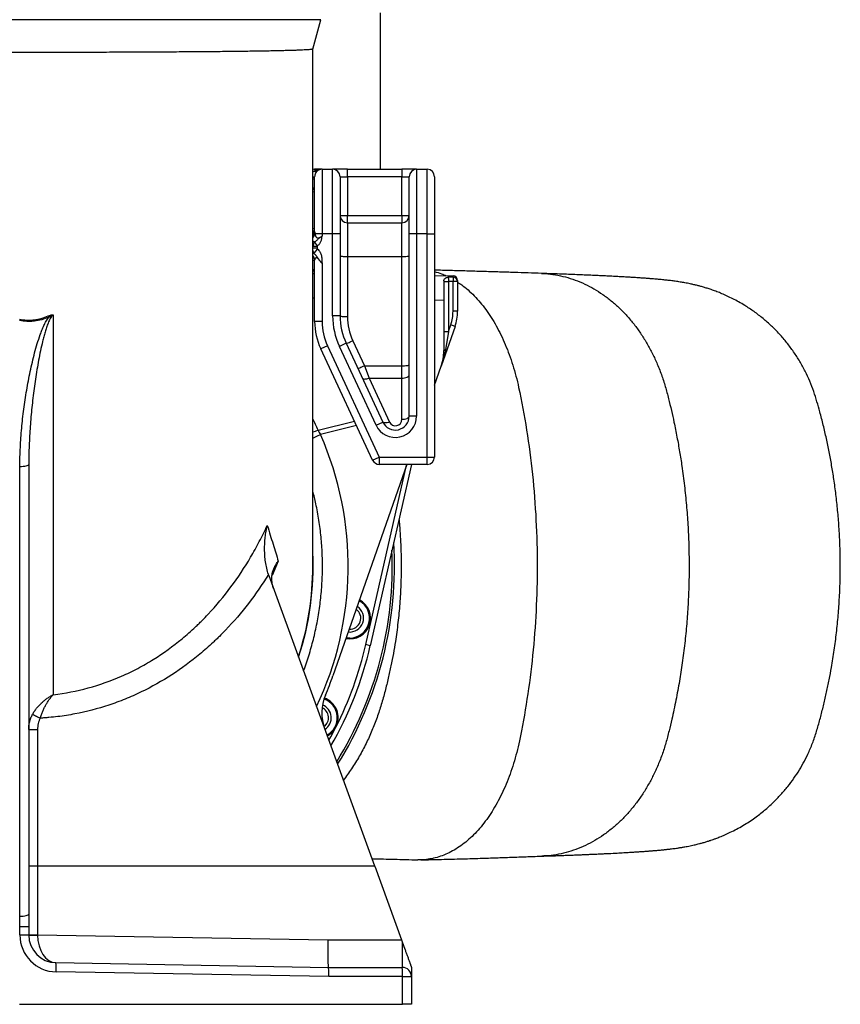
# Model space of a CAD drawing. Header units: millimetres. Extents: x 6154 to 13892, y 1323 to 18697.
# Tile 3 of 9: x 9443 to 13892, y 1323 to 6661. Entities that reach past the tile are written whole.
import ezdxf

# ---------------------------------------------------------------- set-up
doc = ezdxf.new("R2010")
doc.units = ezdxf.units.MM
doc.header["$LTSCALE"] = 5

msp = doc.modelspace()

# ---------------------------------------------------------------- linework, layer by layer
at = {"color": 7, "linetype": 'Continuous', "lineweight": 25}
for p, q in [((11399.7, 5849.9), (11399.7, 6698.1)), ((11032.2, 6502), (11074.8, 6661)), ((11032.2, 3698.1), (11032.2, 6502.2)), ((11032.2, 5852.5), (11049.6, 5847.9)), ((11082.2, 5849.9), (11042.2, 5849.9)), ((11082.2, 5849.9), (11082.2, 5499.9)), ((11082.2, 5849.9), (11139.7, 5849.9)), ((11139.7, 5499.9), (11139.7, 5849.9)), ((11219.7, 5849.9), (11139.7, 5849.9)), ((11219.7, 5809.9), (11219.7, 5849.9)), ((11219.7, 5849.9), (11514.7, 5849.9)), ((11514.7, 5849.9), (11514.7, 5809.9)), ((11594.7, 5849.9), (11514.7, 5849.9)), ((11594.7, 5849.9), (11594.7, 5499.9)), ((11594.7, 5849.9), (11652.2, 5849.9)), ((11652.2, 5499.9), (11652.2, 5849.9)), ((11042.2, 5512.5), (11042.2, 5809.1)), ((11179.7, 5809.9), (11179.7, 5499.9)), ((11179.7, 5809.9), (11219.7, 5809.9)), ((11219.7, 5809.9), (11219.7, 5599.9)), ((11514.7, 5809.9), (11219.7, 5809.9)), ((11514.7, 5599.9), (11514.7, 5809.9)), ((11514.7, 5809.9), (11554.7, 5809.9)), ((11554.7, 5499.9), (11554.7, 5809.9)), ((11692.2, 5809.9), (11692.2, 5499.9)), ((11179.7, 5599.9), (11219.7, 5599.9)), ((11219.7, 5559.9), (11219.7, 5599.9)), ((11219.7, 5599.9), (11514.7, 5599.9)), ((11219.7, 5559.9), (11219.7, 5377.3)), ((11219.7, 5559.9), (11514.7, 5559.9)), ((11514.7, 5599.9), (11554.7, 5599.9)), ((11514.7, 5599.9), (11514.7, 5559.9)), ((11514.7, 5377.3), (11514.7, 5559.9)), ((11082.2, 5499.9), (11043.6, 5499.9)), ((11082.2, 5499.9), (11082.2, 5487.6)), ((11139.7, 5499.9), (11082.2, 5499.9)), ((11139.7, 5054.9), (11139.7, 5499.9)), ((11179.7, 5499.9), (11139.7, 5499.9)), ((11179.7, 5499.9), (11179.7, 5054.9)), ((11554.7, 4511.4), (11554.7, 5499.9)), ((11594.7, 5499.9), (11554.7, 5499.9)), ((11652.2, 5499.9), (11594.7, 5499.9)), ((11594.7, 5499.9), (11594.7, 4511.4)), ((11652.2, 5499.9), (11692.2, 5499.9)), ((11652.2, 4289.9), (11652.2, 5499.9)), ((11692.2, 5499.9), (11692.2, 4289.9)), ((11057.3, 5435), (11041.7, 5456.1)), ((11055.8, 5432.1), (11032.2, 5432.1)), ((11055.8, 5421.8), (11032.2, 5421.8)), ((11057.7, 5418.1), (11036.8, 5395.3)), ((11055.8, 5432.1), (11055.8, 5421.8)), ((11042.2, 5024.4), (11042.2, 5358.1)), ((11082.2, 5339.3), (11082.2, 5024.4)), ((11219.7, 5377.3), (11219.7, 5051.4)), ((11219.7, 5377.3), (11514.7, 5377.3)), ((11514.7, 4785), (11514.7, 5377.3)), ((11032.2, 5285.5), (11042.2, 5285.3)), ((11692.2, 5274), (11792.6, 5272.2)), ((11742.2, 5245.6), (11742.2, 5138.8)), ((11742.2, 5242.1), (11767.2, 5242.1)), ((11767.2, 5242.1), (11767.2, 4970.4)), ((11792.7, 5265.5), (11792.2, 5241.6)), ((11792.2, 5080.1), (11792.2, 5241.6)), ((11817.2, 5241.6), (11792.2, 5241.6)), ((11817.2, 5247.2), (11817.2, 5241.6)), ((11817.2, 5241.6), (11817.2, 5080.1)), ((11742.2, 5138.8), (11742.2, 4865.5)), ((11817.2, 5080.1), (11792.2, 5080.1)), ((9625, 5061.2), (9625, 3001.7)), ((11082.2, 5024.4), (11042.2, 5024.4)), ((11179.7, 5054.9), (11139.7, 5054.9)), ((11803.2, 4997.6), (11728.2, 4783)), ((11742.2, 4970.4), (11767.2, 4970.4)), ((11767.2, 4970.4), (11750.9, 4871.2)), ((11767.2, 4970.4), (11779.6, 5005.9)), ((11803.2, 4997.6), (11779.6, 5005.9)), ((11248.8, 4920.4), (11311.9, 4785)), ((11111.3, 4893.4), (11075, 4876.5)), ((11356.4, 4273), (11075, 4876.5)), ((11111.3, 4893.4), (11392.7, 4289.9)), ((11212.5, 4907), (11176.3, 4890.1)), ((11375.5, 4462.8), (11176.3, 4890.1)), ((11212.5, 4907), (11411.7, 4479.7)), ((11311.9, 4785), (11336.9, 4717.9)), ((11311.9, 4785), (11514.7, 4785)), ((11514.7, 4717.9), (11514.7, 4785)), ((11692.2, 4680), (11728.2, 4783)), ((11336.9, 4717.9), (11448, 4479.7)), ((11336.9, 4717.9), (11514.7, 4717.9)), ((11514.7, 4494.5), (11514.7, 4717.9)), ((11594.7, 4511.4), (11554.7, 4511.4)), ((11375.5, 4462.8), (11411.7, 4479.7)), ((11356.4, 4273), (11392.7, 4289.9)), ((11392.7, 4289.9), (11392.7, 4249.9)), ((11392.7, 4289.9), (11652.2, 4289.9)), ((11652.2, 4289.9), (11692.2, 4289.9)), ((11652.2, 4249.9), (11652.2, 4289.9)), ((9444, 1800.8), (9444, 4239)), ((9492.2, 4250.2), (9492.2, 1812.1)), ((11541.9, 4249.9), (11141.4, 3104.2)), ((11567.1, 4249.9), (11343.6, 3267.4)), ((11652.2, 4249.9), (11392.7, 4249.9)), ((10794, 3647.5), (11366.4, 2074.7)), ((11343.6, 3267.4), (11319.3, 3272.9)), ((9492.2, 2073), (9540.5, 2073)), ((9540.5, 2073), (9540.5, 1700.5)), ((11367.6, 2071.5), (9540.5, 2073)), ((11367.6, 2071.5), (11512.6, 1673.1)), ((9442.2, 1800.8), (9444, 1800.8)), ((9492.2, 1812.1), (9492.2, 1744.6)), ((9444, 1744.6), (9442.2, 1744.6)), ((9444, 1744.6), (9492.2, 1744.6)), ((9444, 1698.9), (9444, 1744.6)), ((9492.2, 1744.6), (9492.2, 1698.9)), ((9444, 1698.9), (9492.2, 1698.9)), ((9492.2, 1700.5), (9540.5, 1700.5)), ((9540.5, 1700.5), (11113.3, 1673.1)), ((11113.3, 1673.1), (11512.6, 1673.1)), ((11512.6, 1673.1), (11518.9, 1655.7)), ((9639.6, 1548.9), (11117.2, 1523.1)), ((11118.5, 1473.1), (9640.5, 1498.9)), ((11117.2, 1523.1), (11517.2, 1523.1)), ((11567.2, 1523.1), (11567.2, 1473.1)), ((11519, 1473.1), (11118.5, 1473.1)), ((11519, 1323.1), (11519, 1473.1)), ((11519, 1473.1), (11567.2, 1473.1)), ((11567.2, 1473.1), (11567.2, 1323.1)), ((9442.2, 1323.1), (11519, 1323.1)), ((11567.2, 1323.1), (11519, 1323.1))]:
    msp.add_line(p, q, dxfattribs=at)
at = {"color": 8, "linetype": 'Continuous', "lineweight": 25}
for p, q in [((11074.8, 6661), (7809.6, 6661)), ((11032.2, 5808.1), (11042.2, 5808.1)), ((11032.2, 5797.8), (11042.2, 5797.8)), ((11042.2, 5726), (11032.2, 5727.9)), ((11032.2, 5531.6), (11042.2, 5529.7)), ((11041.7, 5456.1), (11032.2, 5460.2)), ((11042.2, 5354), (11032.2, 5355.9)), ((11042.2, 5151), (11032.2, 5151.2)), ((11742.2, 5138.8), (11692.2, 5139.6)), ((11060.5, 4436), (11257.6, 4485)), ((11269.2, 4460.1), (11074.2, 4411.6)), ((11319.3, 3272.9), (11540.8, 4246.7)), ((10844.9, 3725.9), (10811.4, 3647.2))]:
    msp.add_line(p, q, dxfattribs=at)
at = {"color": 7, "linetype": 'Continuous', "lineweight": 25, "flags": 128}
for points in [[(11179.7, 5380.8), (11180.5, 5380.1), (11182.8, 5379.5), (11186.5, 5378.8), (11191.4, 5378.3), (11197.5, 5377.9), (11204.4, 5377.6), (11211.9, 5377.4), (11219.7, 5377.3)], [(11514.7, 5377.3), (11522.5, 5377.4), (11530, 5377.6), (11536.9, 5377.9), (11543, 5378.3), (11548, 5378.8), (11551.7, 5379.5), (11553.9, 5380.1), (11554.7, 5380.8)], [(9597.5, 5055.2), (9597.9, 5054.4), (9598.3, 5053.6), (9598.7, 5052.8), (9599, 5051.9), (9599.4, 5051.1), (9599.8, 5050.3), (9600.2, 5049.4), (9600.6, 5048.6)], [(11179.7, 5054.9), (11180.5, 5054.2), (11182.8, 5053.6), (11186.5, 5053), (11191.4, 5052.4), (11197.5, 5052), (11204.4, 5051.7), (11211.9, 5051.5), (11219.7, 5051.4)], [(11212.5, 4907), (11213.4, 4906.8), (11215.6, 4907.1), (11219.1, 4908.2), (11223.6, 4909.7), (11229, 4911.8), (11235.2, 4914.4), (11241.8, 4917.3), (11248.8, 4920.4)], [(11742.2, 4865.5), (11742.4, 4866.3), (11742.8, 4867.1), (11743.5, 4867.9), (11744.5, 4868.7), (11745.7, 4869.4), (11747.2, 4870), (11748.9, 4870.7), (11750.9, 4871.2)], [(11275.6, 4771.6), (11276.6, 4771.3), (11278.8, 4771.7), (11282.2, 4772.7), (11286.7, 4774.3), (11292.2, 4776.4), (11298.3, 4779), (11305, 4781.9), (11311.9, 4785)], [(11514.7, 4785), (11522.5, 4785.1), (11530, 4785.3), (11536.9, 4785.6), (11543, 4786), (11548, 4786.5), (11551.7, 4787.2), (11553.9, 4787.8), (11554.7, 4788.5)], [(11300.7, 4717.9), (11302.4, 4715.7), (11305.1, 4714.1), (11308.8, 4713.1), (11313.3, 4712.8), (11318.6, 4713.1), (11324.4, 4714.1), (11330.6, 4715.7), (11336.9, 4717.9)], [(11514.7, 4717.9), (11522.5, 4718.2), (11530, 4719.2), (11536.9, 4720.8), (11543, 4722.9), (11548, 4725.4), (11551.7, 4728.3), (11553.9, 4731.5), (11554.7, 4734.8)], [(11514.7, 4494.5), (11522.5, 4494.8), (11530, 4495.8), (11536.9, 4497.4), (11543, 4499.5), (11548, 4502), (11551.7, 4505), (11553.9, 4508.1), (11554.7, 4511.4)], [(11448, 4479.7), (11441.6, 4477.5), (11435.4, 4475.9), (11429.6, 4474.9), (11424.4, 4474.6), (11419.8, 4474.9), (11416.2, 4475.9), (11413.4, 4477.5), (11411.7, 4479.7)], [(9444, 4239), (9453.5, 4239.3), (9462.5, 4240), (9470.9, 4241), (9478.2, 4242.4), (9484.1, 4244.1), (9488.6, 4246), (9491.3, 4248.1), (9492.2, 4250.2)], [(11232.4, 3308.8), (11218.6, 3309.7), (11213.5, 3310.5)], [(9512.9, 2895.3), (9515.4, 2893.9), (9518.8, 2892.1), (9523.2, 2889.9), (9528.3, 2887.3), (9534.1, 2884.4), (9540.4, 2881.2), (9547.1, 2877.9), (9553.9, 2874.5)], [(9492.2, 2813.1), (9493.1, 2813.1), (9495.8, 2813.1), (9500.2, 2813.1), (9506.1, 2813.1), (9513.4, 2813.1), (9521.7, 2813.1), (9530.7, 2813.1), (9540.2, 2813.1)], [(9540.2, 2813.1), (9540.2, 2713.1), (9540.4, 2313.1), (9540.5, 2073.1)], [(9492.2, 2073.1), (9493.1, 2073.1), (9495.9, 2073.1), (9500.3, 2073.1), (9506.2, 2073.1), (9513.5, 2073.1), (9521.9, 2073.1), (9531, 2073.1), (9540.5, 2073.1)], [(9540.5, 2073.1), (9997.4, 2073.5), (10497.1, 2073.9), (11366.4, 2074.7)], [(9444, 1800.8), (9453.5, 1801.1), (9462.5, 1801.8), (9470.9, 1802.9), (9478.2, 1804.3), (9484.1, 1805.9), (9488.6, 1807.9), (9491.3, 1809.9), (9492.2, 1812.1)], [(9492.2, 1698.9), (9493.1, 1698.7), (9495.9, 1698.5), (9500.3, 1698.4), (9506.2, 1698.3), (9513.5, 1698.2), (9521.9, 1698.1), (9531, 1698), (9540.5, 1698)]]:
    msp.add_lwpolyline(points, dxfattribs=at)
at = {"color": 8, "linetype": 'Continuous', "lineweight": 25, "flags": 128}
for points in [[(11060.5, 4436), (11044.8, 4429.3), (11032.2, 4424.1)], [(11032.2, 4393), (11042.7, 4397.7), (11058.3, 4404.6), (11074.2, 4411.6)], [(11119, 2754.4), (11129.1, 2772.5), (11157.4, 2825.9)]]:
    msp.add_lwpolyline(points, dxfattribs=at)
at = {"color": 7, "linetype": 'Continuous', "lineweight": 25}
for centre, radius, start, end in [((11047.1, 5857.6), 19.4, 242.8102, 302.4041), ((11059.7, 5886.6), 40, 255.3791, 286.3312), ((11082.2, 5809.9), 40, 90, 128.2171), ((11139.7, 5809.9), 40, 0, 90), ((11594.7, 5809.9), 40, 90, 180), ((11652.2, 5809.9), 40, 0, 90), ((11002.2, 5726), 40, 0, 41.4096), ((11219.7, 5599.9), 40, 180, 270), ((11514.7, 5599.9), 40, 270, 0), ((11002.2, 5529.7), 40, 318.5904, 0), ((11002.2, 5354), 40, 0, 41.4096), ((11792.2, 5247.2), 25, 0, 89), ((11792.8, 5241), 24.4, 1.3121, 90.2444), ((11567.2, 5080.1), 225, 340.7342, 0), ((11567.2, 5080.1), 250, 340.7342, 0), ((11392.2, 5024.4), 350, 180, 205), ((11392.2, 5024.4), 310, 180, 205), ((11529.7, 5054.9), 390, 180, 205), ((11529.7, 5054.9), 350, 180, 205), ((11529.7, 5051.4), 310, 180, 205), ((11492.2, 4865.5), 250, 340.7342, 0), ((11479.7, 4511.4), 115, 205, 0), ((11479.7, 4511.4), 75, 205, 0), ((11479.7, 4494.5), 35, 205, 0), ((11392.7, 4289.9), 40, 205, 270), ((11652.2, 4289.9), 40, 270, 0), ((9442.2, 3699.9), 2032.5, 328.0516, 3.5666), ((9442.2, 3699.9), 2020.9, 328.2938, 2.4083), ((9442.2, 3698.1), 1590, 342.0009, 0), ((11232.4, 3416.3), 112.5, 259.4788, 61.9896), ((11232.4, 3416.3), 75, 263.9162, 57.5522), ((11232.4, 3416.3), 107.5, 270, 61.5794), ((11232.4, 3416.3), 60, 267.2964, 54.1719), ((9442.2, 3699.9), 1950, 329.9581, 347.186), ((9442.2, 3699.9), 1925, 333, 347.186), ((9442.2, 3698.1), 1800, 337.1509, 340.7342), ((11331.3, 2902.1), 250, 157.1509, 200), ((11057.2, 2877), 75, 302.491, 67.9355), ((11057.2, 2877), 107.5, 298.6789, 70.3845), ((11057.2, 2877), 112.5, 333, 70.442), ((11057.2, 2877), 60, 305.999, 64.4414), ((11057.2, 2877), 112.5, 298.2904, 333), ((9644, 1698.9), 200, 180, 269), ((9642.2, 1698.9), 150, 180, 269), ((9281.5, 1517.6), 359.5, 357.0116, 4.9878), ((11159.5, 1485.6), 359.7, 358.0109, 5.9867), ((11517.2, 1473.1), 50, 0, 90)]:
    msp.add_arc(centre, radius, start, end, dxfattribs=at)
at = {"color": 8, "linetype": 'Continuous', "lineweight": 25}
for centre, radius, start, end in [((11033.1, 5926.6), 117.9, 269.5479, 274.4114), ((11008.9, 5512.9), 33.4, 314.4389, 359.3193), ((11006.5, 5506.7), 37.7, 312.8813, 349.5899), ((11004.3, 5357.9), 38, 0.1802, 42.5634), ((9442.2, 3698.1), 1591.7, 341.9225, 2.6512)]:
    msp.add_arc(centre, radius, start, end, dxfattribs=at)
at = {"color": 7, "linetype": 'Continuous', "lineweight": 25}
for centre, major_axis, ratio, start_param, end_param in [((11063.2, 5431.1), (10.1, 38.7), 0.768128, 1.082675, 1.741829), ((11063.2, 5431.1), (7.31, -1.91), 0.662095, 2.653471, 3.312626), ((11063.2, 5420.7), (-7.31, 1.91), 0.662095, 0.171033, 0.898588), ((6456.9, 5215.3), (18011.3, -314.4), 0.008327, 1.270183, 1.27169), ((6456.9, 5215.3), (18011.1, -314.4), 0.006939, 1.270183, 1.271636), ((11792.2, 5122.2), (0.4, 150), 0.001156, 5.982555, 6.283168), ((9442.2, 1744.6), (0.2, 250), 0.00698, 4.712561, 4.939315), ((9642.2, 1698.9), (2.6, 150), 0.678298, 1.58825, 3.141593), ((9542.2, 1700.6), (0.9, 150), 0.01163, 1.57127, 1.588114), ((11118.5, 1673.1), (1.3, 150), 0.034897, 1.571101, 3.141288), ((11517.2, 1673.1), (0, 150), 0.011633, 3.141593, 4.596207), ((11116.8, 1473.1), (0.4, 50), 0.034897, 4.712694, 6.282881)]:
    msp.add_ellipse(centre, major_axis=major_axis, ratio=ratio, start_param=start_param, end_param=end_param, dxfattribs=at)
at = {"color": 8, "linetype": 'Continuous', "lineweight": 25}
for centre, major_axis, ratio, start_param, end_param in [((11063.2, 5420.7), (10.1, 38.7), 0.768128, 2.059532, 2.469385), ((9445, 3732.1), (146.7, 1756.6), 0.999601, 5.206436, 5.24501), ((9453.5, 3698.1), (1770.7, 0), 0.999956, 5.83905, 6.697933)]:
    msp.add_ellipse(centre, major_axis=major_axis, ratio=ratio, start_param=start_param, end_param=end_param, dxfattribs=at)
at = {"color": 7, "linetype": 'Continuous', "lineweight": 25}
for points, knots in [([(11031.9, 6502.1), (11031.8, 6501.9), (11031.6, 6501.3), (11027.8, 6500.4), (11021.2, 6499.4), (11011.7, 6498.5), (10999.7, 6497.6), (10984.9, 6496.8), (10967.3, 6495.9), (10946.8, 6495.1), (10923.3, 6494.3), (10897.1, 6493.5), (10868.5, 6492.8), (10837.7, 6492.1), (10804.8, 6491.4), (10769.4, 6490.8), (10731.4, 6490.1), (10690.8, 6489.5), (10647.5, 6489), (10601.9, 6488.4), (10554.7, 6487.9), (10506, 6487.4), (10456, 6487), (10404.1, 6486.6), (10350.1, 6486.2), (10294, 6485.8), (10235.8, 6485.4), (10176, 6485.1), (10115.5, 6484.8), (10054.5, 6484.6), (9993.1, 6484.3), (9930.5, 6484.1), (9866.5, 6483.9), (9801.3, 6483.8), (9734.8, 6483.7), (9667.6, 6483.6), (9600.7, 6483.5), (9534.2, 6483.4), (9468.3, 6483.4), (9402.1, 6483.4), (9335.4, 6483.4), (9268.4, 6483.5), (9201.1, 6483.6), (9134.1, 6483.7), (9068.2, 6483.8), (9003.8, 6484), (8940.7, 6484.2), (8878.4, 6484.4), (8816.5, 6484.6), (8755.3, 6484.9), (8694.7, 6485.2), (8635.3, 6485.5), (8573.1, 6485.9), (8508.6, 6486.3), (8442.4, 6486.9), (8378.7, 6487.4), (8322.1, 6488), (8272.2, 6488.5), (8228.5, 6489.1), (8186.8, 6489.6), (8146.9, 6490.2), (8109, 6490.9), (8073.1, 6491.5), (8039.7, 6492.2), (8009.2, 6492.9), (7981.5, 6493.7), (7956.7, 6494.4), (7934.3, 6495.2), (7914.4, 6496), (7897.1, 6496.9), (7882.4, 6497.8), (7870.5, 6498.7), (7861.6, 6499.6), (7855.7, 6500.6), (7852.6, 6501.4), (7852.6, 6501.9), (7852.6, 6502.1)], [0, 0, 0, 0, 0.009883, 0.02362, 0.037356, 0.050604, 0.063851, 0.077191, 0.09053, 0.10416, 0.117791, 0.131521, 0.145252, 0.158487, 0.171721, 0.185048, 0.198375, 0.211992, 0.225609, 0.239327, 0.253045, 0.266266, 0.279488, 0.292801, 0.306115, 0.319718, 0.333322, 0.347026, 0.36073, 0.373941, 0.387153, 0.400456, 0.413759, 0.427352, 0.440945, 0.454638, 0.468331, 0.481536, 0.494742, 0.508039, 0.521336, 0.534922, 0.548509, 0.562195, 0.575882, 0.589086, 0.602289, 0.615585, 0.628881, 0.642465, 0.65605, 0.669735, 0.683419, 0.700067, 0.71676, 0.733592, 0.750472, 0.763695, 0.776918, 0.790233, 0.803548, 0.817153, 0.830758, 0.844463, 0.858167, 0.871391, 0.884614, 0.897929, 0.911243, 0.924847, 0.938451, 0.952155, 0.965859, 0.979094, 0.992329, 1, 1, 1, 1]), ([(11038.3, 5840.4), (11040.2, 5841.7), (11042.3, 5842.7), (11045.1, 5844), (11046, 5844.4), (11047.7, 5845.2), (11048.4, 5845.5), (11049.7, 5846.1), (11050.2, 5846.3), (11050.7, 5846.6), (11050.8, 5846.7), (11051, 5846.9), (11051, 5847), (11051, 5847.3), (11050.9, 5847.4), (11050.4, 5847.7), (11050, 5847.8), (11049.6, 5847.9)], [0, 0, 0, 0, 0.25, 0.25, 0.375, 0.375, 0.5, 0.5, 0.625, 0.625, 0.6875, 0.6875, 0.75, 0.75, 0.875, 0.875, 1, 1, 1, 1]), ([(11057.5, 5841.3), (11055.6, 5839.9), (11053.8, 5838.1), (11051.2, 5835.1), (11050.4, 5834), (11048.7, 5831.6), (11047.9, 5830.3), (11046.5, 5827.5), (11045.8, 5826.1), (11044.6, 5823), (11044.1, 5821.4), (11043.2, 5818.1), (11042.8, 5816.3), (11042.3, 5812.8), (11042.2, 5810.9), (11042.2, 5809.1)], [0, 0, 0, 0, 0.25, 0.25, 0.375, 0.375, 0.5, 0.5, 0.625, 0.625, 0.75, 0.75, 0.875, 0.875, 1, 1, 1, 1]), ([(11042.2, 5512.5), (11042.2, 5510.5), (11042.3, 5508.4), (11042.8, 5504.2), (11043.2, 5502), (11043.6, 5499.9)], [0, 0, 0, 0, 0.5, 0.5, 1, 1, 1, 1]), ([(11043.6, 5499.9), (11044.1, 5497.8), (11044.6, 5495.8), (11045.9, 5491.7), (11046.7, 5489.7), (11048, 5486.9), (11048.5, 5485.9), (11049.6, 5484.1), (11050.2, 5483.2), (11052.1, 5480.8), (11053.7, 5479.3), (11056.4, 5478), (11057.5, 5477.7), (11059.6, 5477.4), (11060.7, 5477.4), (11063, 5477.8), (11064.1, 5478.1), (11066.4, 5478.9), (11067.5, 5479.3), (11070.9, 5481), (11073.2, 5482.3), (11077.6, 5484.9), (11079.9, 5486.3), (11082.2, 5487.6)], [0, 0, 0, 0, 0.125, 0.125, 0.25, 0.25, 0.3125, 0.3125, 0.375, 0.375, 0.5, 0.5, 0.5625, 0.5625, 0.625, 0.625, 0.6875, 0.6875, 0.75, 0.75, 0.875, 0.875, 1, 1, 1, 1]), ([(11041.7, 5456.1), (11045.6, 5458), (11049.1, 5460.5), (11053.9, 5464.8), (11055.4, 5466.4), (11058.3, 5469.5), (11059.7, 5471), (11062.8, 5473.8), (11064.5, 5475.1), (11067.9, 5477.5), (11069.7, 5478.7), (11073.2, 5481.2), (11075, 5482.5), (11077.7, 5484.4), (11078.6, 5485), (11079.9, 5486), (11080.4, 5486.3), (11081.3, 5487), (11081.8, 5487.3), (11082.2, 5487.6)], [0, 0, 0, 0, 0.25, 0.25, 0.375, 0.375, 0.5, 0.5, 0.625, 0.625, 0.75, 0.75, 0.875, 0.875, 0.9375, 0.9375, 0.96875, 0.96875, 1, 1, 1, 1]), ([(11057.3, 5435), (11061.4, 5438), (11065, 5441.5), (11069.8, 5447.3), (11071.3, 5449.4), (11074, 5453.6), (11075.2, 5455.8), (11077.3, 5460.4), (11078.1, 5462.7), (11079.6, 5467.5), (11080.1, 5470), (11081, 5475), (11081.2, 5477.5), (11081.6, 5481.3), (11081.7, 5482.6), (11081.9, 5484.4), (11082, 5485.1), (11082.1, 5486.3), (11082.2, 5487), (11082.2, 5487.6)], [0, 0, 0, 0, 0.25, 0.25, 0.375, 0.375, 0.5, 0.5, 0.625, 0.625, 0.75, 0.75, 0.875, 0.875, 0.9375, 0.9375, 0.96875, 0.96875, 1, 1, 1, 1]), ([(11036.8, 5395.3), (11039.3, 5393.5), (11041.6, 5391.4), (11044.7, 5388.1), (11045.7, 5387), (11047.6, 5384.6), (11048.5, 5383.4), (11050.2, 5380.9), (11051, 5379.7), (11052.7, 5377.2), (11053.5, 5376.1), (11055.2, 5373.8), (11056.1, 5372.7), (11057.9, 5370.5), (11058.9, 5369.5), (11061.7, 5366.2), (11063.6, 5363.9), (11067.2, 5359.2), (11069.1, 5356.7), (11072.7, 5351.8), (11074.6, 5349.3), (11077.4, 5345.5), (11078.3, 5344.2), (11080.3, 5341.8), (11081.2, 5340.5), (11082.2, 5339.3)], [0, 0, 0, 0, 0.125, 0.125, 0.1875, 0.1875, 0.25, 0.25, 0.3125, 0.3125, 0.375, 0.375, 0.4375, 0.4375, 0.5, 0.5, 0.625, 0.625, 0.75, 0.75, 0.875, 0.875, 0.9375, 0.9375, 1, 1, 1, 1]), ([(11057.7, 5418.1), (11062.9, 5413.3), (11067.4, 5407.8), (11071.9, 5400.1), (11072.7, 5398.6), (11074.3, 5395.3), (11075, 5393.7), (11076.9, 5388.8), (11077.9, 5385.4), (11079.1, 5380.2), (11079.4, 5378.5), (11079.9, 5374.9), (11080.1, 5373.1), (11080.7, 5367.8), (11080.9, 5364.3), (11081.3, 5357.1), (11081.5, 5353.6), (11081.8, 5348.2), (11081.8, 5346.4), (11082, 5343.8), (11082, 5342.9), (11082.1, 5341.1), (11082.2, 5340.2), (11082.2, 5339.3)], [0, 0, 0, 0, 0.25, 0.25, 0.3125, 0.3125, 0.375, 0.375, 0.5, 0.5, 0.5625, 0.5625, 0.625, 0.625, 0.75, 0.75, 0.875, 0.875, 0.9375, 0.9375, 0.96875, 0.96875, 1, 1, 1, 1]), ([(11082.2, 5339.3), (11080.1, 5341.8), (11078, 5344.3), (11073.9, 5349.3), (11072, 5351.8), (11068, 5356.8), (11066, 5359.2), (11062.9, 5362.7), (11061.9, 5363.8), (11059.7, 5365.9), (11058.6, 5366.9), (11056.3, 5368.5), (11055.2, 5369.2), (11053.5, 5369.9), (11052.9, 5370), (11051.8, 5370.2), (11051.3, 5370.3), (11050.3, 5370.2), (11049.8, 5370.1), (11048.9, 5369.8), (11048.4, 5369.7), (11047.2, 5369), (11046.5, 5368.4), (11044.6, 5366.3), (11043.7, 5364.7), (11042.8, 5362.2), (11042.6, 5361.3), (11042.3, 5359.6), (11042.2, 5358.8), (11042.2, 5358.1)], [0, 0, 0, 0, 0.125, 0.125, 0.25, 0.25, 0.375, 0.375, 0.4375, 0.4375, 0.5, 0.5, 0.5625, 0.5625, 0.59375, 0.59375, 0.625, 0.625, 0.65625, 0.65625, 0.6875, 0.6875, 0.75, 0.75, 0.875, 0.875, 0.9375, 0.9375, 1, 1, 1, 1]), ([(12272.3, 5285.5), (12248.3, 5286.3), (12200.4, 5288), (12124.4, 5290.5), (12045.5, 5293), (11963.5, 5295.5), (11878.5, 5298), (11791, 5300.5), (11728.6, 5302.3), (11695.8, 5303.2), (11692.2, 5303.4)], [0, 0, 0, 0, 0.140712, 0.281457, 0.422275, 0.56321, 0.704301, 0.845566, 0.983157, 1, 1, 1, 1]), ([(11692.2, 5295.2), (11704.8, 5291.8), (11726, 5286), (11746.8, 5276.6), (11755.2, 5272.9)], [0, 0, 0, 0, 0.594736, 1, 1, 1, 1]), ([(12274, 2126.4), (12288.8, 2126.9), (12317.1, 2127.8), (12356.4, 2129.2), (12391.6, 2130.5), (12422.6, 2131.6), (12449.7, 2132.7), (12473.1, 2133.6), (12492.9, 2134.4), (12509.5, 2135.1), (12526.5, 2135.8), (12545.4, 2136.7), (12567.3, 2137.6), (12590.3, 2138.7), (12621.7, 2140.2), (12659.7, 2142.1), (12693.8, 2143.9), (12717.8, 2145.2), (12733.7, 2146.1), (12750.6, 2147.1), (12765.7, 2148.1), (12778.6, 2148.9), (12789.1, 2149.6), (12799.9, 2150.3), (12811, 2151), (12822.3, 2151.8), (12833.3, 2152.6), (12843, 2153.3), (12851.3, 2154), (12858.2, 2154.5), (12864.4, 2155), (12870.8, 2155.5), (12877.8, 2156.1), (12886.7, 2156.8), (12896.9, 2157.7), (12907.7, 2158.7), (12917.6, 2159.6), (12926.3, 2160.4), (12934.2, 2161.2), (12941.7, 2162), (12949.4, 2162.8), (12957.7, 2163.8), (12967.1, 2164.8), (12977.9, 2166.2), (12990.1, 2167.7), (13002.6, 2169.4), (13013.8, 2171), (13022.3, 2172.3), (13029.5, 2173.5), (13035.5, 2174.5), (13041.8, 2175.5), (13050.5, 2177.1), (13062.9, 2179.4), (13077.2, 2182.2), (13091.6, 2185.3), (13104.2, 2188.1), (13116.2, 2191.1), (13129.2, 2194.4), (13145.1, 2198.7), (13160, 2203), (13172, 2206.7), (13179.5, 2209.1), (13185.4, 2211), (13192.7, 2213.4), (13203.3, 2217.1), (13219.7, 2223), (13240.8, 2231.1), (13266.8, 2242), (13297, 2255.9), (13330.1, 2272.7), (13364.2, 2291.9), (13397.5, 2312.7), (13436.8, 2339.6), (13480.7, 2373.6), (13527.5, 2415.6), (13569.5, 2458.9), (13607.1, 2503), (13640.5, 2547.9), (13670.7, 2594), (13698.1, 2642.1), (13724.2, 2695.5), (13748.2, 2754.3), (13768.3, 2818.6), (13786.1, 2884), (13802.8, 2949.7), (13818.1, 3015.9), (13831.9, 3082.6), (13846, 3158.4), (13859.5, 3243.3), (13871.7, 3337.5), (13881.1, 3432.7), (13887.7, 3529.7), (13891.4, 3626.8), (13892.1, 3723.5), (13890, 3818.3), (13885.2, 3910.8), (13878, 4000.1), (13868.8, 4085.9), (13857.8, 4167.2), (13845.4, 4244.5), (13831.7, 4318.3), (13816.6, 4390.7), (13799.7, 4463.1), (13782.5, 4529.5), (13765.4, 4590.7), (13748.5, 4646), (13727.2, 4701.1), (13702, 4755.6), (13672.7, 4809), (13639.4, 4860.8), (13602.5, 4910.4), (13562.4, 4957.2), (13519.2, 5000.9), (13473.2, 5041.5), (13424.9, 5078.7), (13380.3, 5108.3), (13341.4, 5131.2), (13309.4, 5148.2), (13279, 5162.9), (13250.3, 5175.6), (13223.3, 5186.4), (13198.2, 5195.6), (13175.7, 5203.1), (13154.8, 5209.6), (13135.2, 5215.1), (13116.2, 5220.1), (13097.4, 5224.7), (13079.2, 5228.7), (13062.8, 5232), (13049.1, 5234.6), (13036.3, 5236.8), (13023.3, 5239), (13010.1, 5241), (12997.2, 5242.8), (12984, 5244.6), (12971.5, 5246.2), (12959, 5247.7), (12946.7, 5249), (12934, 5250.4), (12920.7, 5251.7), (12906.9, 5253), (12893.2, 5254.3), (12881, 5255.3), (12870.5, 5256.2), (12862.1, 5256.9), (12853.8, 5257.5), (12845.1, 5258.2), (12835.3, 5258.9), (12824.4, 5259.7), (12812.6, 5260.5), (12800.6, 5261.3), (12788.2, 5262.2), (12775.8, 5263), (12763.5, 5263.7), (12751.6, 5264.5), (12739.5, 5265.2), (12726.9, 5265.9), (12713.9, 5266.7), (12700.4, 5267.4), (12686.2, 5268.2), (12670.4, 5269), (12652.2, 5270), (12631, 5271), (12606.7, 5272.2), (12579.1, 5273.5), (12547.8, 5274.9), (12512.8, 5276.4), (12473.6, 5278.1), (12430, 5279.8), (12381.8, 5281.6), (12328.8, 5283.6), (12290.7, 5284.8), (12271.1, 5285.5)], [0, 0, 0, 0, 0.009953, 0.019114, 0.027481, 0.035053, 0.041831, 0.047715, 0.052833, 0.057184, 0.06077, 0.066395, 0.0724, 0.078803, 0.085603, 0.09932, 0.112472, 0.117484, 0.122503, 0.128098, 0.134368, 0.137883, 0.14158, 0.145458, 0.149517, 0.153757, 0.158098, 0.162013, 0.165145, 0.167842, 0.170129, 0.172547, 0.175307, 0.178412, 0.183091, 0.187659, 0.191743, 0.195343, 0.19848, 0.201538, 0.204659, 0.207843, 0.211648, 0.21585, 0.220473, 0.225586, 0.228902, 0.231791, 0.234219, 0.236184, 0.237687, 0.240172, 0.243397, 0.247316, 0.250927, 0.253885, 0.25593, 0.258363, 0.261294, 0.264728, 0.26643, 0.267757, 0.26871, 0.269438, 0.271213, 0.273461, 0.276619, 0.280411, 0.284837, 0.289895, 0.295218, 0.300419, 0.305499, 0.314096, 0.322325, 0.330194, 0.337713, 0.344898, 0.351896, 0.359052, 0.366373, 0.374931, 0.383679, 0.392462, 0.401217, 0.409987, 0.41881, 0.42763, 0.43989, 0.45214, 0.464477, 0.477002, 0.489825, 0.502159, 0.514521, 0.526561, 0.538106, 0.54924, 0.560028, 0.569933, 0.579621, 0.589129, 0.598622, 0.608469, 0.615742, 0.623249, 0.630886, 0.638644, 0.646523, 0.654508, 0.662503, 0.670493, 0.678474, 0.686444, 0.694401, 0.702332, 0.707411, 0.712213, 0.716746, 0.721015, 0.725036, 0.728865, 0.732566, 0.736153, 0.739631, 0.743107, 0.747048, 0.751533, 0.755275, 0.758843, 0.762562, 0.766678, 0.771192, 0.775757, 0.779914, 0.784985, 0.789814, 0.794681, 0.7999, 0.805517, 0.811215, 0.816882, 0.822335, 0.826094, 0.829365, 0.832352, 0.83594, 0.839606, 0.843797, 0.848447, 0.852905, 0.857004, 0.861831, 0.866043, 0.869926, 0.874124, 0.878362, 0.88264, 0.886959, 0.891394, 0.896253, 0.901873, 0.908254, 0.915396, 0.923301, 0.931969, 0.9414, 0.951596, 0.962555, 0.974276, 0.986759, 1, 1, 1, 1]), ([(12272.3, 5284.8), (12279.1, 5284.8), (12304.3, 5284.5), (12347.5, 5278.5), (12401.6, 5267.1), (12454.7, 5250.3), (12506.4, 5228.8), (12556.5, 5202.5), (12604.7, 5171.8), (12650.8, 5137), (12694.4, 5098.2), (12735.5, 5055.8), (12773.8, 5010.2), (12809.2, 4961.6), (12841.6, 4910.4), (12870.8, 4857), (12897.9, 4799.5), (12922.3, 4738), (12943.5, 4672.7), (12960.4, 4607), (12976.1, 4542.7), (12991.6, 4473.4), (13006.6, 4399.1), (13020.9, 4319.6), (13034.7, 4231.7), (13047.3, 4135.1), (13058.2, 4029.3), (13066, 3923.1), (13070.8, 3815.8), (13072.6, 3707.5), (13071.3, 3599.1), (13066.9, 3491.7), (13059.5, 3385.5), (13049.1, 3279.7), (13035.9, 3176), (13020, 3073.5), (13001.1, 2971.4), (12981.9, 2881.6), (12963.3, 2804.1), (12946.7, 2739.3), (12925.8, 2675), (12901.8, 2614.1), (12874.9, 2556.7), (12845.7, 2503.1), (12813.4, 2451.7), (12778, 2402.9), (12739.6, 2357.1), (12698.5, 2314.5), (12654.8, 2275.6), (12608.7, 2240.6), (12560.4, 2209.8), (12510.2, 2183.4), (12458.4, 2161.7), (12405.3, 2144.9), (12351.1, 2133.4), (12307.2, 2127.4), (12281.4, 2127.1), (12274, 2127)], [0, 0, 0, 0, 0.006236, 0.022925, 0.039569, 0.056156, 0.072674, 0.089114, 0.105463, 0.121713, 0.137856, 0.15388, 0.169779, 0.185548, 0.201177, 0.216662, 0.231998, 0.24899, 0.265786, 0.28231, 0.298313, 0.313864, 0.333689, 0.353038, 0.372035, 0.39756, 0.422855, 0.448131, 0.473597, 0.499479, 0.525422, 0.550902, 0.576159, 0.601414, 0.626892, 0.651084, 0.675915, 0.701679, 0.717456, 0.733751, 0.750291, 0.767021, 0.782393, 0.797914, 0.813578, 0.829381, 0.845315, 0.861373, 0.877548, 0.89383, 0.91021, 0.926679, 0.943226, 0.959839, 0.976509, 0.993221, 1, 1, 1, 1]), ([(11742.2, 5245.6), (11742.2, 5246.9), (11742.4, 5248.2), (11743.1, 5250.6), (11743.6, 5251.8), (11745.7, 5255), (11747.6, 5256.9), (11751, 5259.3), (11752.3, 5260.1), (11754.9, 5261.5), (11756.3, 5262.2), (11760.6, 5264), (11763.7, 5265.1), (11766.7, 5266)], [0, 0, 0, 0, 0.125, 0.125, 0.25, 0.25, 0.5, 0.5, 0.625, 0.625, 0.75, 0.75, 1, 1, 1, 1]), ([(11766.7, 5266), (11766.8, 5265.6), (11766.8, 5265.1), (11766.8, 5263.9), (11766.8, 5263.2), (11766.8, 5261.7), (11766.8, 5260.9), (11766.9, 5259), (11766.9, 5258), (11766.9, 5255.9), (11767, 5254.7), (11767, 5252.4), (11767, 5251.2), (11767.1, 5247.4), (11767.2, 5244.8), (11767.2, 5242.1)], [0, 0, 0, 0, 0.125, 0.125, 0.25, 0.25, 0.375, 0.375, 0.5, 0.5, 0.625, 0.625, 0.75, 0.75, 1, 1, 1, 1]), ([(11817.2, 5238.7), (11824.6, 5233.8), (11843.9, 5221.2), (11874.1, 5196.3), (11907.6, 5164.6), (11939.7, 5129), (11970.4, 5089.8), (11999.5, 5047.2), (12026.9, 5001.3), (12052.5, 4952.3), (12076.1, 4900.3), (12097.6, 4845.7), (12116.9, 4788.4), (12134.1, 4729), (12143.4, 4687.9), (12148.1, 4667.2)], [0, 0, 0, 0, 0.048619, 0.127144, 0.205718, 0.284364, 0.363112, 0.441987, 0.521014, 0.600224, 0.679643, 0.759298, 0.839224, 0.919448, 1, 1, 1, 1]), ([(9442.2, 5038.3), (9455.2, 5035.2), (9468.3, 5033.3), (9488.1, 5032.1), (9494.7, 5032), (9504.6, 5032.3), (9507.9, 5032.4), (9514.6, 5032.9), (9517.9, 5033.2), (9534.6, 5035.1), (9547.6, 5037.7), (9572.9, 5045), (9585.4, 5049.6), (9597.5, 5055.2)], [0, 0, 0, 0, 0.25, 0.25, 0.375, 0.375, 0.4375, 0.4375, 0.5, 0.5, 0.75, 0.75, 1, 1, 1, 1]), ([(9600.6, 5048.6), (9588.2, 5043), (9575.5, 5038.3), (9549.6, 5031), (9536.4, 5028.3), (9519.5, 5026.4), (9516.1, 5026.1), (9509.3, 5025.6), (9505.9, 5025.4), (9495.8, 5025.1), (9489, 5025.2), (9468.9, 5026.3), (9455.5, 5028.1), (9442.2, 5031)], [0, 0, 0, 0, 0.25, 0.25, 0.5, 0.5, 0.5625, 0.5625, 0.625, 0.625, 0.75, 0.75, 1, 1, 1, 1]), ([(9444, 4239), (9444, 4273.6), (9444.9, 4308.2), (9448.3, 4377.2), (9450.7, 4411.7), (9457.1, 4480.5), (9460.9, 4514.9), (9467.7, 4566.3), (9470.1, 4583.5), (9475.2, 4617.8), (9478, 4634.9), (9486.7, 4686.1), (9493.1, 4720.1), (9503.9, 4770.9), (9507.7, 4787.8), (9515.6, 4821.4), (9519.8, 4838.2), (9528.6, 4871.6), (9533.3, 4888.3), (9543.4, 4921.4), (9548.7, 4937.9), (9557.5, 4962.4), (9560.6, 4970.6), (9567.1, 4986.8), (9570.5, 4994.9), (9576.1, 5006.9), (9578, 5010.8), (9582, 5018.7), (9584, 5022.6), (9588.3, 5030.3), (9590.6, 5034.1), (9595.4, 5041.5), (9597.9, 5045.1), (9600.6, 5048.6)], [0, 0, 0, 0, 0.125, 0.125, 0.25, 0.25, 0.375, 0.375, 0.4375, 0.4375, 0.5, 0.5, 0.625, 0.625, 0.6875, 0.6875, 0.75, 0.75, 0.8125, 0.8125, 0.875, 0.875, 0.90625, 0.90625, 0.9375, 0.9375, 0.953125, 0.953125, 0.96875, 0.96875, 0.984375, 0.984375, 1, 1, 1, 1]), ([(9625, 5061.2), (9623.1, 5059.8), (9621.5, 5058.2), (9618.5, 5055), (9617.1, 5053.3), (9613.2, 5048), (9610.8, 5044.2), (9606.5, 5036.5), (9604.5, 5032.6), (9600.8, 5024.6), (9599, 5020.6), (9594.1, 5008.5), (9591.1, 5000.3), (9585.5, 4983.8), (9582.9, 4975.5), (9578, 4958.7), (9575.7, 4950.3), (9571.2, 4933.5), (9569.1, 4925.1), (9563, 4899.7), (9559.2, 4882.8), (9552.1, 4848.9), (9548.8, 4831.9), (9542.5, 4797.9), (9539.5, 4780.9), (9531, 4729.7), (9525.9, 4695.6), (9519.1, 4644.2), (9516.9, 4627.1), (9512.9, 4592.9), (9511, 4575.7), (9505.6, 4524.4), (9502.6, 4490.1), (9497.6, 4421.6), (9495.6, 4387.3), (9492.9, 4318.8), (9492.2, 4284.5), (9492.2, 4250.2)], [0, 0, 0, 0, 0.007812, 0.007812, 0.015625, 0.015625, 0.03125, 0.03125, 0.046875, 0.046875, 0.0625, 0.0625, 0.09375, 0.09375, 0.125, 0.125, 0.15625, 0.15625, 0.1875, 0.1875, 0.25, 0.25, 0.3125, 0.3125, 0.375, 0.375, 0.5, 0.5, 0.5625, 0.5625, 0.625, 0.625, 0.75, 0.75, 0.875, 0.875, 1, 1, 1, 1]), ([(9597.5, 5055.2), (9601.8, 5057.2), (9606.3, 5058.9), (9613.2, 5060.6), (9615.6, 5061), (9619.1, 5061.3), (9620.3, 5061.4), (9622, 5061.4), (9622.6, 5061.4), (9623.8, 5061.3), (9624.4, 5061.2), (9625, 5061.2)], [0, 0, 0, 0, 0.5, 0.5, 0.75, 0.75, 0.875, 0.875, 0.9375, 0.9375, 1, 1, 1, 1]), ([(9600.6, 5048.6), (9604.3, 5051.4), (9608.1, 5053.9), (9614.1, 5057.2), (9616.2, 5058.2), (9619.4, 5059.4), (9620.5, 5059.8), (9622.2, 5060.4), (9622.7, 5060.6), (9623.8, 5060.9), (9624.4, 5061), (9625, 5061.2)], [0, 0, 0, 0, 0.5, 0.5, 0.75, 0.75, 0.875, 0.875, 0.9375, 0.9375, 1, 1, 1, 1]), ([(11750.9, 4871.2), (11748.4, 4856.1), (11745.2, 4841.3), (11739.5, 4819.2), (11737.5, 4811.9), (11733.1, 4797.4), (11730.7, 4790.2), (11728.2, 4783)], [0, 0, 0, 0, 0.5, 0.5, 0.75, 0.75, 1, 1, 1, 1]), ([(12148.1, 4667.2), (12164.2, 4592.3), (12193, 4437.9), (12224.9, 4195.9), (12244.3, 3948), (12248.5, 3782.1), (12248.5, 3619.3), (12244.5, 3456.7), (12225.8, 3213.5), (12195.1, 2975.9), (12167.4, 2824.3), (12152, 2750.7)], [0.3435188, 0.3435188, 0.3435188, 0.3435188, 0.3658241, 0.3881294, 0.4104346, 0.4327399, 0.4327399, 0.454593, 0.4764462, 0.4982993, 0.5201525, 0.5201525, 0.5201525, 0.5201525]), ([(9625, 3001.7), (9689.6, 3009.1), (9752.7, 3021.4), (9876.3, 3055), (9936.7, 3076.4), (10010.5, 3108.8), (10025.2, 3115.5), (10054.4, 3129.6), (10068.9, 3136.9), (10111.9, 3159.6), (10139.9, 3175.7), (10221.9, 3226.6), (10273.9, 3264.1), (10348.3, 3325.5), (10372.5, 3346.8), (10402, 3374.4), (10407.8, 3380), (10419.5, 3391.3), (10425.2, 3397), (10442.5, 3414.2), (10453.7, 3425.8), (10509.1, 3484.7), (10550.3, 3534.1), (10626.9, 3637.3), (10662.3, 3691.1), (10703.3, 3760.7), (10711.3, 3774.8), (10727.1, 3803.2), (10734.7, 3817.4), (10757.3, 3860.5), (10771.6, 3889.6), (10785.2, 3919)], [0, 0, 0, 0, 0.125, 0.125, 0.25, 0.25, 0.28125, 0.28125, 0.3125, 0.3125, 0.375, 0.375, 0.5, 0.5, 0.5625, 0.5625, 0.578125, 0.578125, 0.59375, 0.59375, 0.625, 0.625, 0.75, 0.75, 0.875, 0.875, 0.90625, 0.90625, 0.9375, 0.9375, 1, 1, 1, 1]), ([(10792, 3653.2), (10788.1, 3664.5), (10784.9, 3675.9), (10779.6, 3698.8), (10777.5, 3710.3), (10775, 3727.5), (10774.2, 3733.3), (10773, 3744.8), (10772.5, 3750.5), (10771.3, 3767.6), (10770.9, 3778.8), (10770.8, 3801.1), (10771.1, 3812.1), (10772.3, 3834), (10773.2, 3844.8), (10775.7, 3866.4), (10777.2, 3877.1), (10779.9, 3892.9), (10780.8, 3898.2), (10782.4, 3906), (10783.2, 3909.9), (10784.1, 3913.8), (10784.6, 3916.4), (10784.9, 3917.7), (10785.2, 3919)], [0, 0, 0, 0, 0.125, 0.125, 0.25, 0.25, 0.3125, 0.3125, 0.375, 0.375, 0.5, 0.5, 0.625, 0.625, 0.75, 0.75, 0.875, 0.875, 0.9375, 0.9375, 0.96875, 0.984375, 0.984375, 1, 1, 1, 1]), ([(10785.2, 3919), (10796.2, 3883.7), (10806.7, 3850), (10826.6, 3785.6), (10836, 3755), (10844.9, 3725.9)], [0, 0, 0, 0, 0.5, 0.5, 1, 1, 1, 1]), ([(10819.5, 3577.4), (10817, 3584.3), (10815, 3591.1), (10812, 3604.6), (10811, 3611.3), (10810.1, 3621.2), (10810, 3624.5), (10809.9, 3631), (10809.9, 3634.3), (10810.4, 3644), (10811.2, 3650.4), (10814.8, 3669), (10818.7, 3680.9), (10826.9, 3698.3), (10830, 3704), (10835.2, 3712.3), (10837, 3715.1), (10839.9, 3719.2), (10841.4, 3721.2), (10842.9, 3723.2), (10843.9, 3724.5), (10844.4, 3725.2), (10844.9, 3725.9)], [0, 0, 0, 0, 0.125, 0.125, 0.25, 0.25, 0.3125, 0.3125, 0.375, 0.375, 0.5, 0.5, 0.75, 0.75, 0.875, 0.875, 0.9375, 0.9375, 0.96875, 0.984375, 0.984375, 1, 1, 1, 1]), ([(10792, 3653.2), (10758.2, 3599), (10722, 3546.7), (10644.5, 3446.2), (10603.2, 3398), (10548.2, 3340.5), (10537, 3329.1), (10520, 3312.3), (10514.3, 3306.7), (10502.8, 3295.6), (10497, 3290.2), (10467.9, 3263), (10444.1, 3242), (10371.1, 3181.3), (10320.4, 3143.9), (10214.6, 3075.3), (10159.5, 3044.1), (10087.6, 3009.4), (10073.1, 3002.7), (10043.9, 2989.8), (10029.3, 2983.5), (9985.1, 2965.6), (9955.4, 2954.7), (9865.6, 2925), (9804.8, 2909.1), (9711.9, 2891.5), (9680.7, 2886.6), (9633.4, 2880.9), (9617.6, 2879.3), (9593.8, 2877.2), (9585.9, 2876.6), (9569.9, 2875.4), (9561.9, 2875), (9553.9, 2874.5)], [0, 0, 0, 0, 0.125, 0.125, 0.25, 0.25, 0.28125, 0.28125, 0.296875, 0.296875, 0.3125, 0.3125, 0.375, 0.375, 0.5, 0.5, 0.625, 0.625, 0.65625, 0.65625, 0.6875, 0.6875, 0.75, 0.75, 0.875, 0.875, 0.9375, 0.9375, 0.96875, 0.96875, 0.984375, 0.984375, 1, 1, 1, 1]), ([(9512.9, 2895.3), (9516.1, 2901.1), (9519.6, 2906.8), (9527, 2917.8), (9530.9, 2923.2), (9537.1, 2931), (9539.2, 2933.6), (9543.6, 2938.6), (9545.8, 2941.1), (9552.7, 2948.5), (9557.4, 2953.2), (9567, 2962.2), (9572, 2966.5), (9579.6, 2972.6), (9582.1, 2974.6), (9587.3, 2978.5), (9589.9, 2980.4), (9597.9, 2986), (9603.2, 2989.4), (9611.3, 2994.3), (9614, 2995.9), (9618.1, 2998.1), (9619.5, 2998.9), (9621.5, 3000), (9622.2, 3000.3), (9623.6, 3001), (9624.3, 3001.4), (9625, 3001.7)], [0, 0, 0, 0, 0.125, 0.125, 0.25, 0.25, 0.3125, 0.3125, 0.375, 0.375, 0.5, 0.5, 0.625, 0.625, 0.6875, 0.6875, 0.75, 0.75, 0.875, 0.875, 0.9375, 0.9375, 0.96875, 0.96875, 0.984375, 0.984375, 1, 1, 1, 1]), ([(9553.9, 2874.5), (9556, 2881), (9558.1, 2887.4), (9562.8, 2899.8), (9565.3, 2906), (9569.3, 2915), (9570.6, 2917.9), (9573.4, 2923.8), (9574.8, 2926.8), (9579.1, 2935.4), (9582.1, 2941), (9588.2, 2951.8), (9591.3, 2957), (9596.2, 2964.5), (9597.8, 2967), (9601.1, 2971.8), (9602.7, 2974.2), (9607.7, 2981.2), (9611.1, 2985.6), (9616.3, 2991.9), (9618, 2994), (9620.6, 2997), (9621.5, 2997.9), (9622.8, 2999.4), (9623.2, 2999.9), (9624.1, 3000.8), (9624.5, 3001.3), (9625, 3001.7)], [0, 0, 0, 0, 0.125, 0.125, 0.25, 0.25, 0.3125, 0.3125, 0.375, 0.375, 0.5, 0.5, 0.625, 0.625, 0.6875, 0.6875, 0.75, 0.75, 0.875, 0.875, 0.9375, 0.9375, 0.96875, 0.96875, 0.984375, 0.984375, 1, 1, 1, 1]), ([(11403.5, 2948.9), (11396.1, 2925.2), (11381.1, 2877), (11353.3, 2806.2), (11321.3, 2735.9), (11284.5, 2666.9), (11243.7, 2600), (11213.2, 2558.3), (11198, 2537.5)], [0, 0, 0, 0, 0.158037, 0.320134, 0.486123, 0.655756, 0.828689, 1, 1, 1, 1]), ([(9492.2, 2813.1), (9492.2, 2820.3), (9492.6, 2827.4), (9494.4, 2841.5), (9495.7, 2848.5), (9498.2, 2858.8), (9499.2, 2862.2), (9501.4, 2869), (9502.5, 2872.4), (9506.4, 2882.5), (9509.5, 2889), (9512.9, 2895.3)], [0, 0, 0, 0, 0.25, 0.25, 0.5, 0.5, 0.625, 0.625, 0.75, 0.75, 1, 1, 1, 1]), ([(9553.9, 2874.5), (9551.6, 2869.7), (9549.6, 2864.8), (9546.2, 2854.9), (9544.7, 2849.8), (9542.5, 2839.6), (9541.6, 2834.4), (9540.8, 2826.4), (9540.5, 2823.8), (9540.2, 2818.4), (9540.2, 2815.8), (9540.2, 2813.1)], [0, 0, 0, 0, 0.25, 0.25, 0.5, 0.5, 0.75, 0.75, 0.875, 0.875, 1, 1, 1, 1]), ([(12152, 2750.7), (12147.4, 2730), (12138.1, 2688.5), (12121.1, 2628.7), (12102, 2571), (12080.5, 2515.9), (12057, 2463.5), (12031.5, 2414.1), (12004.1, 2367.8), (11975, 2324.7), (11944.3, 2285.2), (11912, 2249.2), (11878.5, 2217), (11843.8, 2188.7), (11808, 2164.3), (11771.4, 2144.1), (11734, 2128), (11696, 2116.1), (11657.6, 2108.8), (11626, 2105.6), (11607.4, 2106.5), (11601.6, 2106.8)], [0, 0, 0, 0, 0.055238, 0.110252, 0.165063, 0.219689, 0.274154, 0.328476, 0.382673, 0.436766, 0.490773, 0.54471, 0.598597, 0.652452, 0.706291, 0.760132, 0.813993, 0.867892, 0.921846, 0.975873, 1, 1, 1, 1]), ([(11352.7, 2112.5), (11355.9, 2112.4), (11376.8, 2111.9), (11417, 2110.9), (11474.7, 2109.5), (11536.7, 2107.9), (11579.5, 2106.8), (11601.6, 2106.2)], [0, 0, 0, 0, 0.038589, 0.252843, 0.484504, 0.733345, 1, 1, 1, 1]), ([(11617.7, 2106.2), (11655.2, 2107), (11731.1, 2108.7), (11843.3, 2111.8), (11945.5, 2114.9), (12037.4, 2117.8), (12119.1, 2120.7), (12199.6, 2123.6), (12251, 2125.5), (12276.9, 2126.5)], [0, 0, 0, 0, 0.1568361, 0.317928, 0.4828497, 0.6089415, 0.7371226, 0.8674478, 1, 1, 1, 1]), ([(11518.9, 1655.7), (11523.5, 1643.3), (11527.9, 1631.2), (11534.4, 1613.2), (11536.6, 1607.3), (11540.8, 1595.6), (11543, 1589.7), (11547.2, 1578.1), (11549.3, 1572.4), (11552.4, 1563.7), (11553.5, 1560.8), (11555.6, 1555), (11556.6, 1552.1), (11558.3, 1547.7), (11558.8, 1546.2), (11559.9, 1543.2), (11560.4, 1541.7), (11561.6, 1538.6), (11562.1, 1537.1), (11563.2, 1534), (11563.8, 1532.4), (11564.6, 1530.3), (11564.9, 1529.6), (11565.3, 1528.3), (11565.5, 1527.7), (11565.9, 1526.6), (11566.1, 1526.1), (11566.4, 1525.3), (11566.5, 1524.9), (11566.9, 1524), (11567, 1523.7), (11567.2, 1523.2), (11567.2, 1523.1), (11567.2, 1523.1)], [0, 0, 0, 0, 0.25, 0.25, 0.375, 0.375, 0.5, 0.5, 0.625, 0.625, 0.6875, 0.6875, 0.75, 0.75, 0.78125, 0.78125, 0.8125, 0.8125, 0.84375, 0.84375, 0.875, 0.875, 0.890625, 0.890625, 0.90625, 0.90625, 0.921875, 0.921875, 0.9375, 0.9375, 0.96875, 0.96875, 1, 1, 1, 1])]:
    msp.add_open_spline(points, degree=3, knots=knots, dxfattribs=at)
at = {"color": 8, "linetype": 'Continuous', "lineweight": 25}
for points, knots in [([(11032.2, 5835.7), (11032.3, 5835.8), (11034, 5837.9), (11036.2, 5839.2), (11038.3, 5840.4)], [0, 0, 0, 0, 0.044271, 1, 1, 1, 1]), ([(11032.2, 5395.1), (11032.4, 5395.1), (11033.8, 5395.3), (11035.4, 5395.3), (11036.8, 5395.3)], [0, 0, 0, 0, 0.160907, 1, 1, 1, 1]), ([(11032.2, 5294.1), (11033.6, 5296.5), (11037.4, 5303.4), (11041.1, 5312.4), (11041.8, 5317.2), (11042.2, 5319.6)], [0, 0, 0, 0, 0.216117, 0.608365, 1, 1, 1, 1]), ([(10982.1, 3130.6), (10983.1, 3132.9), (10995.3, 3163.3), (11014.4, 3223.9), (11038.9, 3311.9), (11058, 3401.5), (11072.2, 3491.9), (11081.3, 3582.9), (11085.3, 3674.1), (11084, 3765.3), (11077.6, 3856.5), (11066, 3947.3), (11051.2, 4030.5), (11038, 4082.8), (11032.2, 4105.5)], [0, 0, 0, 0, 0.0075159, 0.0994326, 0.1916392, 0.2839936, 0.3763478, 0.4685544, 0.5604709, 0.6523418, 0.7445023, 0.8368103, 0.9291184, 1, 1, 1, 1]), ([(11499.3, 3951.6), (11499.4, 3950.2), (11502.4, 3922.3), (11506.1, 3867.4), (11510.2, 3786.2), (11511.6, 3696.4), (11509.9, 3599), (11504, 3495.1), (11494.1, 3392.2), (11482, 3302.2), (11469, 3224.2), (11456.1, 3157.8), (11441.2, 3090), (11423.9, 3020), (11410.4, 2973), (11403.5, 2948.9)], [0, 0, 0, 0, 0.004141, 0.0828454, 0.1624621, 0.2438451, 0.3476928, 0.4495096, 0.5507843, 0.652935, 0.7182766, 0.7850179, 0.8537075, 0.925044, 1, 1, 1, 1])]:
    msp.add_open_spline(points, degree=3, knots=knots, dxfattribs=at)
at = {"color": 7, "linetype": 'Continuous', "lineweight": 25}
for points in [[(11060.5, 4436), (11065, 4427.8), (11069.6, 4419.7), (11074.2, 4411.6)], [(10794, 3647.5), (10793.3, 3649.4), (10792.6, 3651.3), (10792, 3653.2)], [(9540.5, 2073.1), (9540.5, 2073.1), (9540.5, 2073.1), (9540.5, 2073)], [(11366.4, 2074.7), (11366.8, 2073.6), (11367.2, 2072.6), (11367.6, 2071.5)]]:
    msp.add_open_spline(points, degree=3, dxfattribs=at)

doc.saveas('drawing.dxf')
